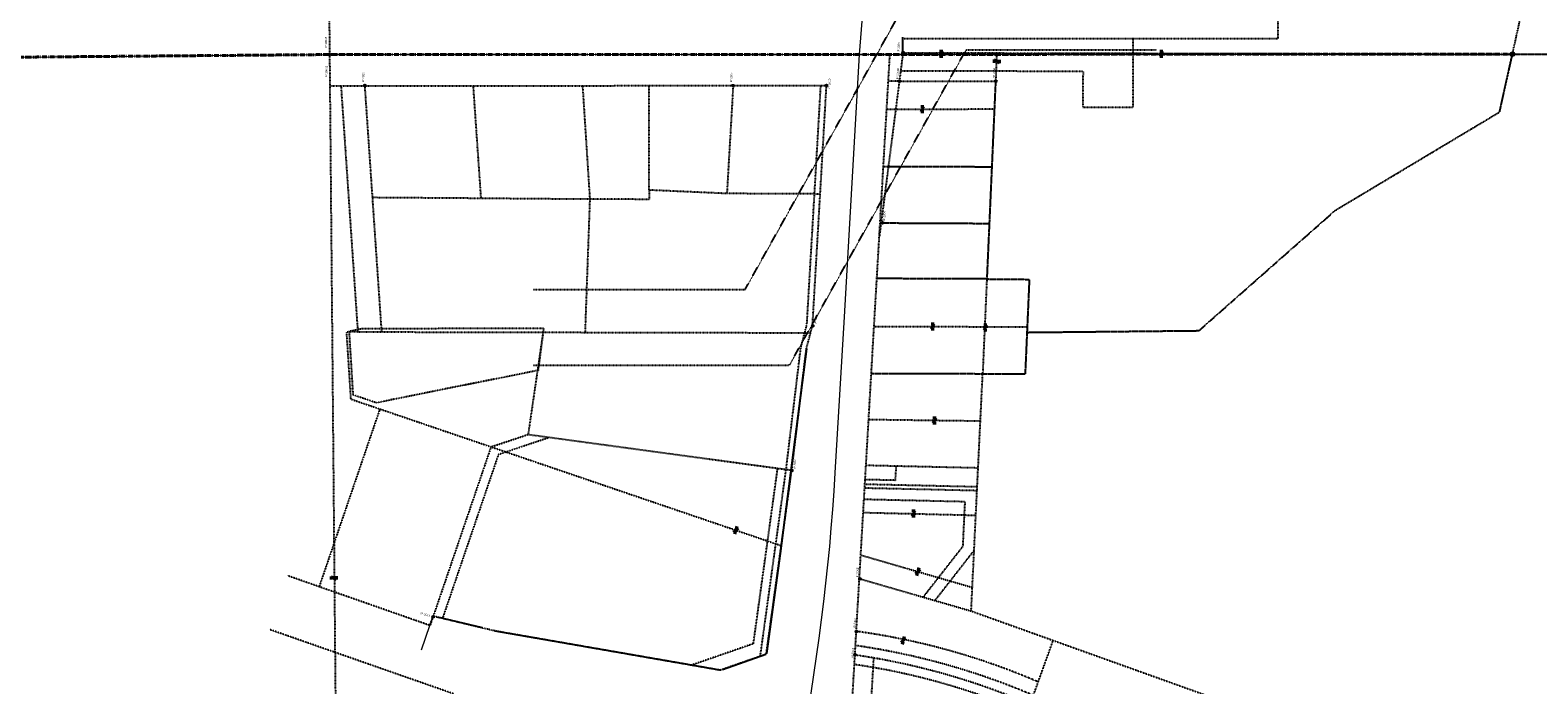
# Model space of a CAD drawing. Extents: x 372764 to 401832, y 96957 to 113289.
# Tile 5 of 11: x 386990 to 388583, y 99176 to 99869. Entities that reach past the tile are written whole.
import ezdxf

# ---------------------------------------------------------------- set-up
doc = ezdxf.new("R2010")
doc.units = 0
doc.header["$MEASUREMENT"] = 0
for name, pattern in [('Eease', [0.4, 0.075, -0.05, 0.15, -0.05, 0.075]), ('Elot', [0.15, 0.025, -0.025, 0.05, -0.025, 0.025]), ('Epl', [0.775, 0.325, -0.05, 0.025, -0.05, 0.325]), ('Erwl', [0.8, 0.175, -0.05, 0.35, -0.05, 0.175]), ('Esixl', [0.8, 0.375, -0.05, 0.375]), ('Etwnl', [2.59, 1, -0.05, 0.07, -0.05, 0.25, -0.05, 0.07, -0.05, 1]), ('Euease', [0.6, 0.125, -0.05, 0.25, -0.05, 0.125])]:
    doc.linetypes.add(name, pattern=pattern)
for name, color, linetype, lineweight in [('E_ALI', 51, 'Continuous', 18), ('E_RW_CorporateLimits', 231, 'Ecorplt', 18), ('E_RW_Easement', 230, 'Eease', 25), ('E_RW_EasementUtility', 231, 'Euease', 25), ('E_RW_Existing', 80, 'Erwl', 25), ('E_RW_IP', 231, 'Continuous', 25), ('E_RW_SixteenthLine', 231, 'Esixl', 25), ('E_RW_StateCoTown', 231, 'Etwnl', 40), ('P_RW_AccessPreviousProject-Diamonds', 1, 'Eaccp', 25), ('P_RW_MeanderCorner', 1, 'Continuous', 18), ('P_RW_MinorLotLine', 2, 'Elot', 25), ('P_RW_PropertyConnector', 7, 'Continuous', 40), ('P_RW_PropertyLine', 2, 'Epl', 25)]:
    doc.layers.add(name, color=color, linetype=linetype, lineweight=lineweight)
doc.styles.add('050_120', font='dgn000.shx', dxfattribs={"height": 5.999988})
doc.styles.add('Styledgn000', font='dgn000.shx')
doc.linetypes.add('Eaccp', pattern='A,1e-06,[1,ACCP.shx,S=0.005,R=0,X=0,Y=-0.0145],-0.105', length=0.105001)
doc.linetypes.add('Ecorplt', pattern='A,0,[30,dgnlstyle-ewdotudls.shx,S=0.00037,R=0,X=0,Y=0],-0.05', length=0.05)

# ---------------------------------------------------------------- blocks, each defined once
blk = doc.blocks.new('SEC2')
at = {"layer": 'P_RW_MeanderCorner'}
for p, q in [((1.5, 0), (-1.5, 0)), ((0, 1.5), (0, -1.5))]:
    blk.add_line(p, q, dxfattribs=at)
for radius in [2.32, 1.51]:
    blk.add_circle((0, 0), radius, dxfattribs=at)
blk = doc.blocks.new('ZOR38')
at = {"layer": 'P_RW_PropertyConnector'}
for p, q in [((-2.9, -1.6), (-2.7, 1.8)), ((-2.7, 1.8), (2.7, -1.8)), ((2.7, -1.8), (2.9, 1.6))]:
    blk.add_line(p, q, dxfattribs=at)
blk.add_point((0, 0), dxfattribs=at)
blk = doc.blocks.new('ZOR39')
at = {"layer": 'P_RW_PropertyConnector'}
for p, q in [((1.7, 2.8), (-1.7, -2.8)), ((-1.6, 2.8), (1.7, 2.8)), ((-1.7, -2.8), (1.6, -2.8))]:
    blk.add_line(p, q, dxfattribs=at)
blk.add_point((0, 0), dxfattribs=at)
blk = doc.blocks.new('ZOR40')
at = {"layer": 'P_RW_PropertyConnector'}
for p, q in [((1.7, 2.8), (-1.7, -2.8)), ((-1.6, 2.8), (1.7, 2.8)), ((-1.7, -2.8), (1.6, -2.8))]:
    blk.add_line(p, q, dxfattribs=at)
blk.add_point((0, 0), dxfattribs=at)
blk = doc.blocks.new('ZOR41')
at = {"layer": 'P_RW_PropertyConnector'}
for p, q in [((1.7, 2.8), (-1.7, -2.8)), ((-1.6, 2.8), (1.7, 2.8)), ((-1.7, -2.8), (1.6, -2.8))]:
    blk.add_line(p, q, dxfattribs=at)
blk.add_point((0, 0), dxfattribs=at)
blk = doc.blocks.new('ZOR42')
at = {"layer": 'P_RW_PropertyConnector'}
for p, q in [((1.7, 2.8), (-1.7, -2.8)), ((-1.6, 2.8), (1.7, 2.8)), ((-1.7, -2.8), (1.6, -2.8))]:
    blk.add_line(p, q, dxfattribs=at)
blk.add_point((0, 0), dxfattribs=at)
blk = doc.blocks.new('ZOR43')
at = {"layer": 'P_RW_PropertyConnector'}
for p, q in [((2.4, 2.2), (-2.4, -2.2)), ((-0.8, 3.2), (2.4, 2.2)), ((-2.4, -2.2), (0.8, -3.2))]:
    blk.add_line(p, q, dxfattribs=at)
blk.add_point((0, 0), dxfattribs=at)
blk = doc.blocks.new('ZOR44')
at = {"layer": 'P_RW_PropertyConnector'}
for p, q in [((2.3, 2.3), (-2.3, -2.3)), ((-0.9, 3.2), (2.3, 2.3)), ((-2.3, -2.3), (0.9, -3.2))]:
    blk.add_line(p, q, dxfattribs=at)
blk.add_point((0, 0), dxfattribs=at)
blk = doc.blocks.new('ZOR55')
at = {"layer": 'P_RW_PropertyConnector'}
for p, q in [((-1.7, 2.8), (1.7, 2.8)), ((1.7, 2.8), (-1.7, -2.8)), ((-1.7, -2.8), (1.7, -2.8))]:
    blk.add_line(p, q, dxfattribs=at)
blk.add_point((0, 0), dxfattribs=at)
blk = doc.blocks.new('ZOR56')
at = {"layer": 'P_RW_PropertyConnector'}
for p, q in [((-1.7, 2.8), (1.7, 2.8)), ((1.7, 2.8), (-1.7, -2.8)), ((-1.7, -2.8), (1.7, -2.8))]:
    blk.add_line(p, q, dxfattribs=at)
blk.add_point((0, 0), dxfattribs=at)
blk = doc.blocks.new('ZOR78')
at = {"layer": 'P_RW_PropertyConnector'}
for p, q in [((2.4, 2.2), (-2.4, -2.2)), ((-0.8, 3.2), (2.4, 2.2)), ((-2.4, -2.2), (0.8, -3.2))]:
    blk.add_line(p, q, dxfattribs=at)
blk.add_point((0, 0), dxfattribs=at)
blk = doc.blocks.new('ZOR81')
at = {"layer": 'P_RW_PropertyConnector'}
for p, q in [((-2.8, -1.7), (-2.8, 1.6)), ((-2.8, 1.6), (2.8, -1.6)), ((2.8, -1.6), (2.8, 1.7))]:
    blk.add_line(p, q, dxfattribs=at)
blk.add_point((0, 0), dxfattribs=at)
blk = doc.blocks.new('ZOR83')
at = {"layer": 'P_RW_PropertyConnector'}
for p, q in [((1.7, 2.8), (-1.7, -2.8)), ((-1.6, 2.8), (1.7, 2.8)), ((-1.7, -2.8), (1.6, -2.8))]:
    blk.add_line(p, q, dxfattribs=at)
blk.add_point((0, 0), dxfattribs=at)
blk = doc.blocks.new('AnonymousCell1')
at = {"layer": 'E_RW_EasementUtility', "ltscale": 0.2}
for p, q in [((-102.7, 36.3), (-89.1, 39.1)), ((-98.6, -31.2), (-102.7, 36.3)), ((-89.1, 39.1), (102.7, 39.5)), ((102.7, 39.5), (96.8, -5.2)), ((96.8, -5.2), (-74.2, -39.5)), ((-74.2, -39.5), (-98.6, -31.2))]:
    blk.add_line(p, q, dxfattribs=at)

msp = doc.modelspace()

# ---------------------------------------------------------------- linework, layer by layer
at = {"layer": 'E_ALI', "lineweight": 13}
msp.add_line((387403.25, 99213.33), (387412.25, 99239.05), dxfattribs=at)
at = {"layer": 'E_ALI', "flags": 128}
msp.add_lwpolyline([(387532.37, 98279.17, 0.0236704), (387662.38, 98616.44), (387662.38, 98616.43), (387682.41, 98676.75), (387708.39, 98754.99), (387708.39, 98754.99), (387720.03, 98788.83), (387720.03, 98788.83, 0.0683431), (387840.62, 99400.66), (387840.62, 99400.66), (387850.23, 99565.66), (387866.38, 99843.08), (387899.25, 100258.1)], format="xyb", dxfattribs=at)
at = {"layer": 'E_RW_CorporateLimits', "ltscale": 0.2, "flags": 128}
msp.add_lwpolyline([(383339.12, 99823.62), (385978.34, 99831.8), (387306.14, 99842.91), (388556.4, 99843.29), (391256.84, 99858.63)], dxfattribs=at)
at = {"layer": 'E_RW_Easement', "ltscale": 0.2}
for p, q in [((387904.26, 99392.57), (387905.13, 99407.55)), ((387904.26, 99392.57), (387872.25, 99393.3)), ((387990.68, 99385.59), (387871.96, 99388.3)), ((387878.84, 99160.8), (387881.43, 99204.66))]:
    msp.add_line(p, q, dxfattribs=at)
for radius, start, end in [(748.05, 66.82651, 81.82614), (728.05, 66.78105, 81.69278)]:
    msp.add_arc((387755.68, 98477.41), radius, start, end, dxfattribs=at)
at = {"layer": 'E_RW_EasementUtility', "ltscale": 0.2}
for p, q in [((387979.03, 99848), (388180.27, 99848)), ((387810.68, 99557.41), (387825.39, 99810.07)), ((387804.25, 99532.93), (387810.68, 99557.41)), ((387788.71, 99404.11), (387804.25, 99532.93)), ((387476.79, 99428.04), (387515.99, 99441.15)), ((387484.66, 99420.12), (387538.42, 99438.1)), ((387484.66, 99420.12), (387425.46, 99246.52)), ((387754.16, 99219.78), (387779.8, 99405.4)), ((387761.39, 99206.41), (387788.71, 99404.11)), ((387990.59, 99381.59), (387871.52, 99384.31)), ((387977.91, 99369.88), (387871.24, 99372.32)), ((387975.64, 99323.05), (387977.91, 99369.88)), ((387975.64, 99323.05), (387933.49, 99269.09)), ((387987.44, 99318.67), (387945.91, 99265.5)), ((387754.16, 99219.78), (387688.5, 99197.05))]:
    msp.add_line(p, q, dxfattribs=at)
at = {"layer": 'E_RW_EasementUtility', "ltscale": 0.2, "flags": 128}
for points in [[(387521.39, 99594.28), (387745.26, 99594.28), (387939.25, 99940.71)], [(388155.4, 99787.23), (388155.57, 99860.73)], [(387521.39, 99514.28), (387792.15, 99514.28), (387979.03, 99848)], [(387912.25, 99844.95), (387911.78, 99841.25)], [(387909.75, 99825.8), (388102.49, 99825.35)], [(388102.49, 99825.35), (388102.4, 99787.35)], [(388102.4, 99787.35), (388155.4, 99787.23)]]:
    msp.add_lwpolyline(points, dxfattribs=at)
at = {"layer": 'E_RW_Existing', "ltscale": 0.2}
for p, q in [((388308.21, 99991.38), (388308.25, 99859.71)), ((388308.25, 99859.71), (387912.22, 99859.59)), ((387912.19, 99844.8), (387887.21, 99650.38)), ((387306.44, 99809.91), (387831.4, 99810.07)), ((387816.64, 99556.46), (387831.4, 99810.07)), ((387857.46, 99139.21), (387887.21, 99650.38)), ((387816.64, 99556.46), (387817.28, 99567.57)), ((387810.15, 99531.8), (387816.64, 99556.46)), ((387794.66, 99403.34), (387810.15, 99531.8)), ((387767.76, 99208.61), (387794.66, 99403.34)), ((387412.25, 99239.05), (387261.6, 99291.77)), ((387412.25, 99239.05), (387415.68, 99248.85)), ((387415.69, 99248.85), (387412.26, 99239.05)), ((387482.44, 99232.94), (387415.69, 99248.85)), ((387437.42, 99166.68), (387242.89, 99234.75)), ((387719, 99191.73), (387482.44, 99232.94)), ((387767.76, 99208.61), (387719, 99191.73))]:
    msp.add_line(p, q, dxfattribs=at)
at = {"layer": 'E_RW_Existing', "ltscale": 0.5}
msp.add_line((387912.19, 99844.8), (387912.18, 99859.59), dxfattribs=at)
at = {"layer": 'E_RW_IP'}
for centre in [(387306.14, 99842.91), (387912.25, 99844.95), (387343.51, 99810.1), (387732.53, 99810.04), (387831.21, 99810.15), (387908.4, 99814.91), (388010.46, 99814.84), (387890.64, 99664.84), (387816.79, 99556.07), (387794.84, 99402.95), (387866.75, 99288.47), (387415.66, 99248.34), (387863.09, 99232.83), (387861.51, 99207.89)]:
    msp.add_circle(centre, 1, dxfattribs=at)
at = {"layer": 'E_RW_SixteenthLine', "ltscale": 0.2}
for p, q in [((387279.73, 102606.46), (387306.14, 99842.91)), ((387306.14, 99842.91), (387332.03, 96988.87))]:
    msp.add_line(p, q, dxfattribs=at)
at = {"layer": 'E_RW_StateCoTown', "ltscale": 0.2}
for p, q in [((385978.33, 99831.8), (387306.14, 99842.91)), ((387306.14, 99842.91), (388556.4, 99843.29))]:
    msp.add_line(p, q, dxfattribs=at)
at = {"layer": 'E_RW_StateCoTown', "lineweight": 25}
msp.add_line((388556.4, 99843.29), (388914.94, 99844.04), dxfattribs=at)
at = {"layer": 'P_RW_AccessPreviousProject-Diamonds'}
for p, q in [((387912.02, 99851.77), (387912.04, 99859.93)), ((387912.19, 99845), (387912.22, 99861.3)), ((387467.79, 99236.43), (387420.37, 99247.73)), ((387719, 99191.73), (387481.31, 99233.2)), ((387767.17, 99208.24), (387721.3, 99192.23))]:
    msp.add_line(p, q, dxfattribs=at)
at = {"layer": 'P_RW_AccessPreviousProject-Diamonds', "flags": 128}
msp.add_lwpolyline([(387810.15, 99531.8), (387782.47, 99315.09), (387767.88, 99209.5)], dxfattribs=at)
at = {"layer": 'P_RW_MinorLotLine', "ltscale": 0.2}
for p, q in [((387887.21, 99650.38), (387898.43, 99843.09)), ((387912.19, 99844.8), (388556.4, 99843.29)), ((388009.09, 99785.03), (387895.04, 99784.79)), ((387881.69, 99555.45), (388043.84, 99554.9)), ((387875.96, 99457), (387994.07, 99455.47)), ((387870.23, 99358.57), (387989.24, 99355.67)), ((387867.61, 99313.58), (387985.54, 99279.32))]:
    msp.add_line(p, q, dxfattribs=at)
at = {"layer": 'P_RW_MinorLotLine', "ltscale": 0.5}
for p, q in [((387908.33, 99814.8), (387896.78, 99814.8)), ((387896.7, 99724.23), (387891.51, 99724.25))]:
    msp.add_line(p, q, dxfattribs=at)
at = {"layer": 'P_RW_MinorLotLine', "ltscale": 0.2, "flags": 128}
for points in [[(388556.4, 99843.29), (388566.13, 99887.57), (388308.21, 99991.38)], [(387351.27, 99691.94), (387360.99, 99549.54)], [(387476.79, 99428.04), (387783.63, 99323.52)]]:
    msp.add_lwpolyline(points, dxfattribs=at)
at = {"layer": 'P_RW_MinorLotLine', "ltscale": 0.5, "flags": 128}
for points in [[(388010.41, 99814.8), (388011.72, 99844.57)], [(387996.71, 99505.37), (388001.11, 99604.72)]]:
    msp.add_lwpolyline(points, dxfattribs=at)
at = {"layer": 'P_RW_MinorLotLine', "ltscale": 0.2}
msp.add_arc((387762.9, 98501.64), 738.05, 66.68239, 82.21161, dxfattribs=at)
at = {"layer": 'P_RW_PropertyLine', "ltscale": 0.2}
for p, q in [((387318.16, 99809.91), (387335.93, 99549.59)), ((387466.35, 99691.09), (387458.14, 99809.95)), ((387573.47, 99809.99), (387581.18, 99690.15)), ((387643.59, 99810.01), (387643.76, 99699.58)), ((387732.71, 99810.04), (387726.06, 99695.88)), ((387908.33, 99814.8), (388010.4, 99814.79)), ((387335.93, 99549.59), (387323.91, 99549.45)), ((387531.77, 99549.2), (387515.99, 99441.15)), ((387359.29, 99468.06), (387295.11, 99280.04)), ((387515.99, 99441.15), (387794.66, 99403.34)), ((387991.65, 99405.57), (387873.12, 99408.28)), ((387866.16, 99288.59), (387984.33, 99254.37))]:
    msp.add_line(p, q, dxfattribs=at)
at = {"layer": 'P_RW_PropertyLine', "ltscale": 0.5}
for p, q in [((388006.39, 99723.93), (387896.7, 99724.23)), ((387888.06, 99664.84), (388003.75, 99664.32)), ((388001.15, 99605.54), (387884.63, 99605.98)), ((388041.67, 99505.24), (388046.04, 99605.12))]:
    msp.add_line(p, q, dxfattribs=at)
at = {"layer": 'P_RW_PropertyLine', "ltscale": 0.5, "flags": 128}
for points in [[(388542.82, 99782.18), (388556.4, 99843.29)], [(388009.09, 99785.03), (388010.4, 99814.79)], [(388001.11, 99604.72), (388009.09, 99785.03)], [(388369.55, 99678.41), (388542.82, 99782.18)], [(388225.07, 99550.91), (388369.55, 99678.41)], [(388001.15, 99605.54), (388046.04, 99605.12)], [(388043.59, 99549.1), (388225.07, 99550.91)], [(387878.79, 99505.73), (388041.67, 99505.24)]]:
    msp.add_lwpolyline(points, dxfattribs=at)
at = {"layer": 'P_RW_PropertyLine', "ltscale": 0.2, "flags": 128}
for points in [[(387343.22, 99809.92), (387351.27, 99691.94)], [(387726.06, 99695.88), (387643.76, 99699.58)], [(387643.76, 99699.58), (387643.97, 99689.66)], [(387824.72, 99695.4), (387726.06, 99695.88)], [(387351.27, 99691.94), (387466.32, 99691.09)], [(387466.32, 99691.09), (387581.18, 99690.15)], [(387581.18, 99690.15), (387576.12, 99549.12)], [(387643.97, 99689.66), (387581.18, 99690.15)], [(387323.91, 99549.45), (387328.48, 99478.56)], [(387335.93, 99549.59), (387814.58, 99548.63)], [(387984.33, 99254.37), (387996.48, 99505.37)], [(387328.48, 99478.56), (387476.79, 99428.04)], [(387476.79, 99428.04), (387415.69, 99248.85)], [(387984.33, 99254.37), (388332.53, 99129.51)], [(388046.66, 99155.68), (388071, 99223.29)]]:
    msp.add_lwpolyline(points, dxfattribs=at)
at = {"layer": 'P_RW_PropertyLine', "ltscale": 0.2}
msp.add_arc((387755.68, 98477.41), 738.05, 66.78065, 81.76006, dxfattribs=at)

# ---------------------------------------------------------------- block references
at = {"lineweight": 13}
for name, p in [('ZOR56', (387952.54, 99843.79)), ('ZOR38', (388011.45, 99835.73)), ('ZOR55', (388185.26, 99843.65)), ('SEC2', (388556.4, 99843.29)), ('ZOR39', (387932.67, 99785.14)), ('AnonymousCell1', (387429.75, 99514.08)), ('ZOR83', (387943.58, 99555.34)), ('ZOR40', (387999.29, 99554.26)), ('ZOR41', (387945.53, 99455.93)), ('ZOR42', (387923.33, 99357.41)), ('ZOR78', (387735.52, 99339.82)), ('ZOR43', (387927.85, 99295.99)), ('ZOR81', (387310.61, 99289.43)), ('ZOR44', (387912.52, 99223.3))]:
    msp.add_blockref(name, p, dxfattribs=at)

# ---------------------------------------------------------------- texts
at = {"layer": 'E_RW_IP', "width": 1.111111}
for s, rotation, style, p in [('IP 10005', 90.14676, '050_120', (387303.35, 99849.68)), ('IP 2009', 86.66883, '050_120', (387908.3, 99845.47)), ('IP 10005', 86.66883, '050_120', (387303.43, 99818.94)), ('IP 2029', 86.66883, '050_120', (387342.41, 99813.65)), ('IP 2027', 86.66883, '050_120', (387731.42, 99813.59)), ('IP 10006', 86.131, 'Styledgn000', (387907.3, 99816.68)), ('IP 2008', 86.66883, '050_120', (388009.35, 99818.39)), ('IP 2010', 86.66883, '050_120', (387835.17, 99806.99)), ('IP 2006', 86.66883, '050_120', (387893.2, 99666.89)), ('IP 2011', 86.66883, '050_120', (387820.9, 99557.75)), ('IP 2012', 86.66883, '050_120', (387798.64, 99404.72)), ('IP 2005', 86.66883, '050_120', (387864.77, 99289.95)), ('IP 2013', 344.71861, '050_120', (387401.93, 99251.12)), ('IP 2004', 86.66883, '050_120', (387861.98, 99236.38)), ('IP 2003', 86.66883, '050_120', (387859.8, 99204.69))]:
    msp.add_text(s, height=2.025, rotation=rotation, dxfattribs=dict(at, style=style)).set_placement(p)

doc.saveas('drawing.dxf')
